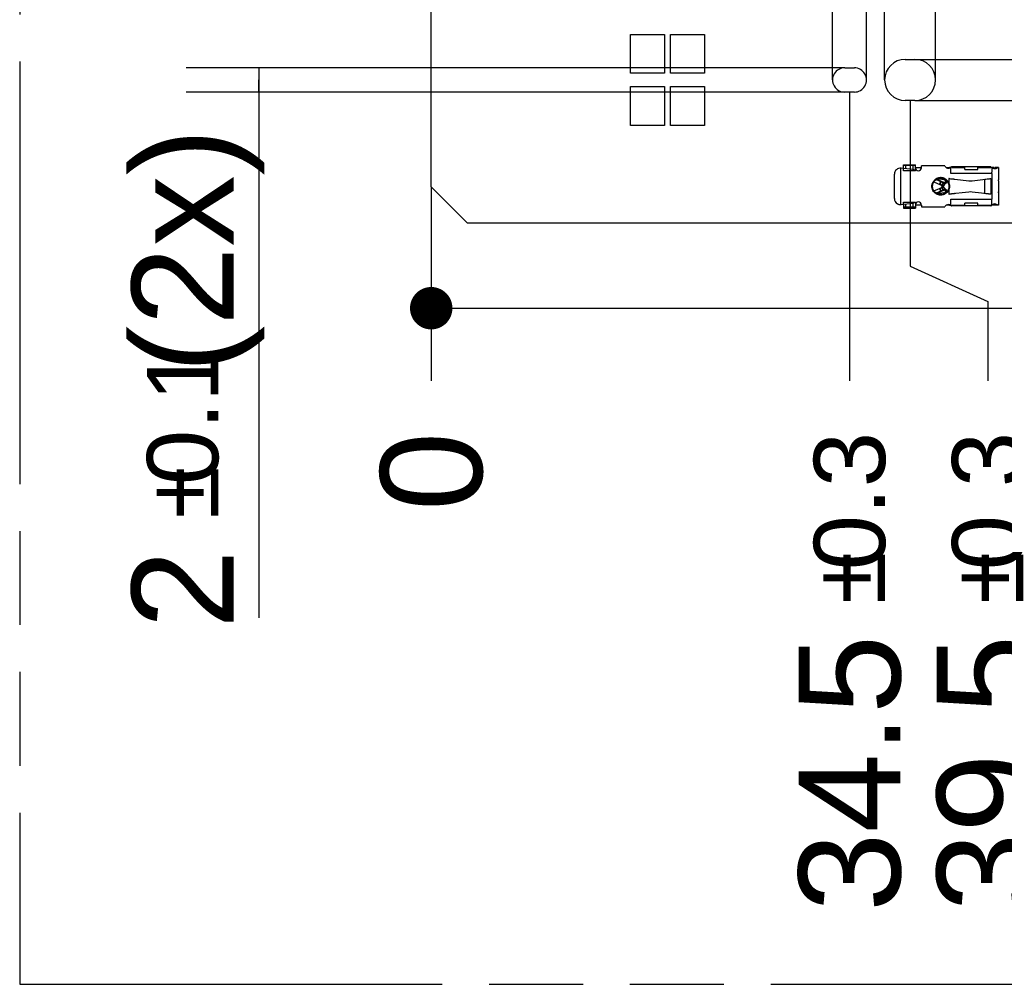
# Model space of a CAD drawing. Header units: millimetres. Extents: x 0 to 210, y 0 to 297.
# Tile 3 of 34: x 50 to 70, y 133 to 153. Entities that reach past the tile are written whole.
import ezdxf
from ezdxf.enums import TextEntityAlignment as Align

# ---------------------------------------------------------------- set-up
doc = ezdxf.new("R2010")
doc.units = ezdxf.units.MM
doc.header["$LTSCALE"] = 19.36
doc.linetypes.add('PHANTOM', pattern=[0.8, 0.45, -0.05, 0.1, -0.05, 0.1, -0.05])
doc.layers.get('0').update_dxf_attribs({"linetype": 'CONTINUOUS'})
doc.layers.add('DEFAULT_3', color=7, linetype='PHANTOM')
doc.layers.add('Z_DIM_2D', color=7, linetype='CONTINUOUS')
doc.styles.add('TEXTSTYLE_3', font='helveticaneueltw1g-ltcn.otf')
doc.styles.add('TEXTSTYLE_4', font='gdt', dxfattribs={"width": 0.7})
doc.dimstyles.new('DIMSTYLE_3', dxfattribs={"dimtxt": 2.1, "dimasz": 3.5, "dimexe": 1.5, "dimexo": 0, "dimgap": 0.525, "dimtad": 0, "dimtih": 1, "dimtoh": 1, "dimlfac": 4, "dimdsep": 46, "dimtxsty": 'TEXTSTYLE_3', "dimblk": '_FILLED', "dimblk1": '_FILLED', "dimblk2": '_FILLED', "dimcen": 0.09, "dimclrt": 5, "dimazin": 2, "dimtol": 1, "dimtp": 0.3, "dimtm": 0.3, "dimtfac": 1, "dimtofl": 0, "dimtmove": 0, "dimatfit": 3, "dimldrblk": '_FILLED', "dimfxl": 0, "dimtolj": 1, "dimarcsym": 0})
doc.dimstyles.new('DIMSTYLE_4', dxfattribs={"dimtxt": 2.1, "dimasz": 3.5, "dimexe": 1.5, "dimexo": 0, "dimgap": 0.525, "dimtad": 0, "dimtih": 1, "dimtoh": 1, "dimdec": 3, "dimlfac": 4, "dimdsep": 46, "dimtxsty": 'TEXTSTYLE_3', "dimblk": '_FILLED', "dimblk1": '_FILLED', "dimblk2": '_FILLED', "dimcen": 0.09, "dimclrt": 5, "dimazin": 2, "dimtp": 0.1, "dimtm": 0.1, "dimtfac": 1, "dimtdec": 3, "dimtofl": 0, "dimtmove": 0, "dimatfit": 3, "dimldrblk": '_FILLED', "dimfxl": 0, "dimtolj": 1, "dimarcsym": 0})
doc.dimstyles.new('DIMSTYLE_5', dxfattribs={"dimtxt": 2.1, "dimasz": 3.5, "dimexe": 1.5, "dimexo": 0, "dimgap": 0.525, "dimtad": 0, "dimtih": 1, "dimtoh": 1, "dimlfac": 4, "dimdsep": 46, "dimtxsty": 'TEXTSTYLE_3', "dimblk": '_FILLED', "dimblk1": '_FILLED', "dimblk2": '_FILLED', "dimcen": 0.09, "dimclrt": 5, "dimazin": 2, "dimtol": 1, "dimtp": 0.4, "dimtm": 0.4, "dimtfac": 1, "dimtofl": 0, "dimtmove": 0, "dimatfit": 3, "dimldrblk": '_FILLED', "dimfxl": 0, "dimtolj": 1, "dimarcsym": 0})
doc.dimstyles.new('DIMSTYLE_9', dxfattribs={"dimtxt": 2.1, "dimasz": 3.5, "dimexe": 1.5, "dimexo": 0, "dimgap": 0.525, "dimtad": 1, "dimlfac": 4, "dimdsep": 46, "dimtxsty": 'TEXTSTYLE_3', "dimblk": '_FILLED', "dimblk1": '_FILLED', "dimblk2": '_FILLED', "dimcen": 0.09, "dimclrt": 5, "dimazin": 2, "dimtol": 1, "dimtp": 0.1, "dimtm": 0.1, "dimtfac": 1, "dimtofl": 0, "dimtmove": 0, "dimatfit": 3, "dimldrblk": '_FILLED', "dimfxl": 0, "dimtolj": 1, "dimarcsym": 0})

# ---------------------------------------------------------------- blocks, each defined once
blk = doc.blocks.new('*D4')
at = {"layer": 'Z_DIM_2D', "color": 2, "linetype": 'Continuous', "transparency": 16777216}
blk.add_line((67.239, 151.073), (67.239, 145.118), dxfattribs=at)
at = {"layer": 'Z_DIM_2D', "color": 5, "linetype": 'Continuous', "transparency": 16777216}
for s, height, style, p in [('0.3', 1.47, 'TEXTSTYLE_3', (67.974, 144.068)), ('`', 1.47, 'TEXTSTYLE_4', (67.974, 141.599)), ('34.5', 2.1, 'TEXTSTYLE_3', (68.289, 139.884))]:
    blk.add_text(s, height=height, rotation=90, dxfattribs=dict(at, style=style)).set_placement(p, align=Align.RIGHT)
blk = doc.blocks.new('_FILLED')
at = {"color": 0, "linetype": 'ByBlock'}
blk.add_solid([(0, 0), (-1, 0.125), (-1, -0.125)], dxfattribs=at)
blk = doc.blocks.new('_NONE')
blk = doc.blocks.new('*D5')
at = {"layer": 'Z_DIM_2D', "color": 2, "linetype": 'Continuous', "transparency": 16777216}
blk.add_line((58.614, 149.123), (58.614, 145.118), dxfattribs=at)
at = {"layer": 'Z_DIM_2D', "color": 5, "linetype": 'Continuous', "transparency": 16777216, "style": 'TEXTSTYLE_3'}
blk.add_text('0', height=2.1, rotation=90, dxfattribs=at).set_placement((59.664, 144.068), align=Align.RIGHT)
blk = doc.blocks.new('*D6')
at = {"layer": 'Z_DIM_2D', "color": 2, "linetype": 'Continuous', "transparency": 16777216}
for p, q in [((68.489, 150.898), (68.489, 147.483)), ((68.489, 147.483), (70.089, 146.756)), ((70.089, 146.756), (70.089, 145.118))]:
    blk.add_line(p, q, dxfattribs=at)
at = {"layer": 'Z_DIM_2D', "color": 5, "linetype": 'Continuous', "transparency": 16777216}
for s, height, style, p in [('0.3', 1.47, 'TEXTSTYLE_3', (70.824, 144.068)), ('`', 1.47, 'TEXTSTYLE_4', (70.824, 141.599)), ('39.5', 2.1, 'TEXTSTYLE_3', (71.139, 139.884))]:
    blk.add_text(s, height=height, rotation=90, dxfattribs=dict(at, style=style)).set_placement(p, align=Align.RIGHT)
blk = doc.blocks.new('*D7')
at = {"layer": 'Z_DIM_2D', "color": 2, "linetype": 'Continuous', "transparency": 16777216}
blk.add_line((88.489, 150.898), (88.489, 145.118), dxfattribs=at)
at = {"layer": 'Z_DIM_2D', "color": 5, "linetype": 'Continuous', "transparency": 16777216}
for s, height, style, p in [('0.3', 1.47, 'TEXTSTYLE_3', (89.224, 144.068)), ('`', 1.47, 'TEXTSTYLE_4', (89.224, 141.599)), ('119.5', 2.1, 'TEXTSTYLE_3', (89.539, 139.884))]:
    blk.add_text(s, height=height, rotation=90, dxfattribs=dict(at, style=style)).set_placement(p, align=Align.RIGHT)
blk = doc.blocks.new('*D8')
at = {"layer": 'Z_DIM_2D', "color": 2, "linetype": 'Continuous', "transparency": 16777216}
for p, q in [((89.739, 151.073), (89.739, 147.642)), ((89.739, 147.642), (91.232, 146.917)), ((91.232, 146.917), (91.232, 145.118))]:
    blk.add_line(p, q, dxfattribs=at)
at = {"layer": 'Z_DIM_2D', "color": 5, "linetype": 'Continuous', "transparency": 16777216}
for s, height, style, p in [('0.3', 1.47, 'TEXTSTYLE_3', (91.967, 144.068)), ('`', 1.47, 'TEXTSTYLE_4', (91.967, 141.599)), ('124.5', 2.1, 'TEXTSTYLE_3', (92.282, 139.884))]:
    blk.add_text(s, height=height, rotation=90, dxfattribs=dict(at, style=style)).set_placement(p, align=Align.RIGHT)
blk = doc.blocks.new('*D9')
at = {"layer": 'Z_DIM_2D', "color": 2, "linetype": 'Continuous', "transparency": 16777216}
blk.add_line((97.239, 151.073), (97.239, 145.118), dxfattribs=at)
at = {"layer": 'Z_DIM_2D', "color": 5, "linetype": 'Continuous', "transparency": 16777216}
for s, height, style, p in [('0.3', 1.47, 'TEXTSTYLE_3', (97.974, 144.068)), ('`', 1.47, 'TEXTSTYLE_4', (97.974, 141.599)), ('154.5', 2.1, 'TEXTSTYLE_3', (98.289, 139.884))]:
    blk.add_text(s, height=height, rotation=90, dxfattribs=dict(at, style=style)).set_placement(p, align=Align.RIGHT)
blk = doc.blocks.new('*D10')
at = {"layer": 'Z_DIM_2D', "color": 2, "linetype": 'Continuous', "transparency": 16777216}
for p, q in [((98.489, 150.898), (98.489, 147.596)), ((98.489, 147.596), (100.031, 147.014)), ((100.031, 147.014), (100.031, 145.118))]:
    blk.add_line(p, q, dxfattribs=at)
at = {"layer": 'Z_DIM_2D', "color": 5, "linetype": 'Continuous', "transparency": 16777216}
for s, height, style, p in [('0.3', 1.47, 'TEXTSTYLE_3', (100.766, 144.068)), ('`', 1.47, 'TEXTSTYLE_4', (100.766, 141.599)), ('159.5', 2.1, 'TEXTSTYLE_3', (101.081, 139.884))]:
    blk.add_text(s, height=height, rotation=90, dxfattribs=dict(at, style=style)).set_placement(p, align=Align.RIGHT)
blk = doc.blocks.new('*D11')
at = {"layer": 'Z_DIM_2D', "color": 2, "linetype": 'Continuous', "transparency": 16777216}
blk.add_line((118.489, 150.898), (118.489, 145.118), dxfattribs=at)
at = {"layer": 'Z_DIM_2D', "color": 5, "linetype": 'Continuous', "transparency": 16777216}
for s, height, style, p in [('0.3', 1.47, 'TEXTSTYLE_3', (119.224, 144.068)), ('`', 1.47, 'TEXTSTYLE_4', (119.224, 141.599)), ('239.5', 2.1, 'TEXTSTYLE_3', (119.539, 139.884))]:
    blk.add_text(s, height=height, rotation=90, dxfattribs=dict(at, style=style)).set_placement(p, align=Align.RIGHT)
blk = doc.blocks.new('*D12')
at = {"layer": 'Z_DIM_2D', "color": 2, "linetype": 'Continuous', "transparency": 16777216}
for p, q in [((119.739, 151.073), (119.739, 147.38)), ((119.739, 147.38), (121.279, 146.828)), ((121.279, 146.828), (121.279, 145.118))]:
    blk.add_line(p, q, dxfattribs=at)
at = {"layer": 'Z_DIM_2D', "color": 5, "linetype": 'Continuous', "transparency": 16777216}
for s, height, style, p in [('0.3', 1.47, 'TEXTSTYLE_3', (122.014, 144.068)), ('`', 1.47, 'TEXTSTYLE_4', (122.014, 141.599)), ('244.5', 2.1, 'TEXTSTYLE_3', (122.329, 139.884))]:
    blk.add_text(s, height=height, rotation=90, dxfattribs=dict(at, style=style)).set_placement(p, align=Align.RIGHT)
blk = doc.blocks.new('*D13')
at = {"layer": 'Z_DIM_2D', "color": 2, "linetype": 'Continuous', "transparency": 16777216}
blk.add_line((128.364, 151.323), (128.364, 145.118), dxfattribs=at)
at = {"layer": 'Z_DIM_2D', "color": 5, "linetype": 'Continuous', "transparency": 16777216}
for s, height, style, p in [('0.4', 1.47, 'TEXTSTYLE_3', (129.099, 144.068)), ('`', 1.47, 'TEXTSTYLE_4', (129.099, 141.599)), ('279', 2.1, 'TEXTSTYLE_3', (129.414, 139.884))]:
    blk.add_text(s, height=height, rotation=90, dxfattribs=dict(at, style=style)).set_placement(p, align=Align.RIGHT)
blk = doc.blocks.new('*D18')
at = {"layer": 'Z_DIM_2D', "color": 2, "linetype": 'Continuous', "transparency": 16777216}
for p, q in [((72.831, 151.323), (72.831, 167.861)), ((68.589, 151.748), (74.331, 151.748)), ((72.831, 151.748), (72.831, 151.323)), ((72.831, 150.898), (72.831, 151.323)), ((68.589, 150.898), (74.331, 150.898))]:
    blk.add_line(p, q, dxfattribs=at)
at = {"layer": 'Z_DIM_2D', "color": 5, "linetype": 'Continuous', "transparency": 16777216}
for s, height, style, p in [(' (2x)', 2.1, 'TEXTSTYLE_3', (72.306, 163.356)), ('0.1', 1.47, 'TEXTSTYLE_3', (71.991, 160.887)), ('`', 1.47, 'TEXTSTYLE_4', (71.991, 159.172)), ('3.4', 2.1, 'TEXTSTYLE_3', (72.306, 155.646))]:
    blk.add_text(s, height=height, rotation=90, dxfattribs=dict(at, style=style)).set_placement(p)
blk = doc.blocks.new('*D19')
at = {"layer": 'Z_DIM_2D', "color": 2, "linetype": 'Continuous', "transparency": 16777216}
for p, q in [((67.964, 151.323), (67.964, 161.305)), ((69.014, 151.323), (69.014, 161.305)), ((68.489, 159.805), (52.509, 159.805)), ((67.964, 159.805), (68.489, 159.805)), ((69.014, 159.805), (68.489, 159.805))]:
    blk.add_line(p, q, dxfattribs=at)
at = {"layer": 'Z_DIM_2D', "color": 5, "linetype": 'Continuous', "transparency": 16777216}
for s, height, style, p in [(' (2x)', 2.1, 'TEXTSTYLE_3', (64.724, 160.33)), ('4.2', 2.1, 'TEXTSTYLE_3', (56.035, 160.33)), ('`', 1.47, 'TEXTSTYLE_4', (57.75, 160.645)), ('0.1', 1.47, 'TEXTSTYLE_3', (60.218, 160.645))]:
    blk.add_text(s, height=height, dxfattribs=dict(at, style=style)).set_placement(p, align=Align.RIGHT)
blk = doc.blocks.new('*D20')
at = {"layer": 'Z_DIM_2D', "color": 2, "linetype": 'Continuous', "transparency": 16777216}
for p, q in [((66.889, 151.324), (66.902, 157.854)), ((67.59, 151.323), (67.603, 157.853)), ((67.25, 156.353), (52.514, 156.383)), ((66.899, 156.354), (67.25, 156.353)), ((67.6, 156.353), (67.25, 156.353))]:
    blk.add_line(p, q, dxfattribs=at)
at = {"layer": 'Z_DIM_2D', "color": 5, "linetype": 'Continuous', "transparency": 16777216}
for s, height, style, p in [(' (2x)', 2.1, 'TEXTSTYLE_3', (64.73, 156.883)), ('2.8', 2.1, 'TEXTSTYLE_3', (56.042, 156.901)), ('`', 1.47, 'TEXTSTYLE_4', (57.757, 157.212)), ('0.1', 1.47, 'TEXTSTYLE_3', (60.225, 157.207))]:
    blk.add_text(s, height=height, rotation=-0.1136, dxfattribs=dict(at, style=style)).set_placement(p, align=Align.RIGHT)
blk = doc.blocks.new('*D21')
at = {"layer": 'Z_DIM_2D', "color": 2, "linetype": 'Continuous', "transparency": 16777216}
for p, q in [((67.142, 151.573), (53.563, 151.573)), ((55.063, 151.573), (55.063, 151.323)), ((55.063, 151.073), (55.063, 151.323)), ((55.063, 151.323), (55.063, 140.232)), ((67.139, 151.073), (53.563, 151.073))]:
    blk.add_line(p, q, dxfattribs=at)
at = {"layer": 'Z_DIM_2D', "color": 5, "linetype": 'Continuous', "transparency": 16777216}
for s, height, style, p in [(' (2x)', 2.1, 'TEXTSTYLE_3', (54.538, 150.331)), ('0.1', 1.47, 'TEXTSTYLE_3', (54.223, 145.825)), ('`', 1.47, 'TEXTSTYLE_4', (54.223, 143.357)), ('2', 2.1, 'TEXTSTYLE_3', (54.538, 141.642))]:
    blk.add_text(s, height=height, rotation=90, dxfattribs=dict(at, style=style)).set_placement(p, align=Align.RIGHT)

msp = doc.modelspace()

# ---------------------------------------------------------------- linework, layer by layer
at = {"color": 7, "linetype": 'Continuous'}
for p, q in [((58.61444, 149.12278), (58.61444, 153.52278)), ((62.72694, 151.46028), (62.72694, 152.26028)), ((62.72694, 152.26028), (63.42694, 152.26028)), ((63.42694, 152.26028), (63.42694, 151.46028)), ((63.55194, 151.46028), (63.55194, 152.26028)), ((63.55194, 152.26028), (64.25194, 152.26028)), ((64.25194, 152.26028), (64.25194, 151.46028)), ((68.38944, 151.74778), (68.58944, 151.74778)), ((67.14209, 151.57277), (67.3397, 151.57277)), ((63.42694, 151.46028), (62.72694, 151.46028)), ((64.25194, 151.46028), (63.55194, 151.46028)), ((62.72694, 150.38528), (62.72694, 151.18528)), ((62.72694, 151.18528), (63.42694, 151.18528)), ((63.42694, 151.18528), (63.42694, 150.38528)), ((63.55194, 150.38528), (63.55194, 151.18528)), ((63.55194, 151.18528), (64.25194, 151.18528)), ((64.25194, 151.18528), (64.25194, 150.38528)), ((67.33935, 151.07279), (67.13934, 151.07279)), ((68.58944, 150.89778), (68.38944, 150.89778)), ((63.42694, 150.38528), (62.72694, 150.38528)), ((64.25194, 150.38528), (63.55194, 150.38528)), ((68.35194, 149.4973), (68.35194, 149.57593)), ((68.35194, 149.57593), (68.59726, 149.57593)), ((68.35493, 149.45124), (68.35442, 149.49699)), ((68.59726, 149.45124), (68.35468, 149.45124)), ((68.59726, 149.45124), (68.59726, 149.57593)), ((69.32694, 149.39153), (69.32694, 149.52313)), ((69.62069, 149.47383), (69.62069, 149.52903)), ((70.17694, 149.51063), (70.17694, 149.51723)), ((69.1856, 149.26301), (69.05665, 149.2849)), ((69.28881, 149.2839), (69.29444, 149.28344)), ((69.29444, 149.29099), (69.28944, 149.29153)), ((69.29444, 149.18065), (69.29444, 149.29099)), ((70.15194, 149.28398), (70.15194, 149.29153)), ((70.17694, 149.39153), (70.17694, 149.42297)), ((58.61444, 149.12278), (59.36444, 148.37278)), ((68.97924, 149.22339), (69.17619, 149.13653)), ((68.98074, 149.03533), (69.17619, 149.12153)), ((69.18473, 149.11199), (69.18791, 149.10631)), ((69.29446, 148.96708), (69.29446, 149.07745)), ((69.1856, 148.99506), (69.05666, 148.97317)), ((69.29444, 148.97463), (69.28881, 148.97416)), ((69.28944, 148.96653), (69.29446, 148.96708)), ((69.32694, 148.73493), (69.32694, 148.86653)), ((70.15194, 148.96653), (70.15194, 148.97409)), ((70.15269, 148.97401), (70.15264, 148.97402)), ((68.35194, 148.76077), (68.35194, 148.68212)), ((68.35194, 148.68212), (68.59726, 148.68212)), ((68.35442, 148.76107), (68.35493, 148.80683)), ((68.35468, 148.80683), (68.59726, 148.80683)), ((68.59726, 148.80683), (68.59726, 148.68213)), ((127.61444, 148.37278), (59.36444, 148.37278))]:
    msp.add_line(p, q, dxfattribs=at)
at = {"color": 6, "linetype": 'Continuous'}
for p, q in [((68.53679, 149.4746), (68.30467, 149.5031)), ((68.54726, 149.55912), (68.40194, 149.55912)), ((68.59726, 149.51653), (68.72226, 149.51653)), ((68.72226, 149.51341), (68.72226, 149.55403)), ((69.20623, 149.55403), (68.72226, 149.55403)), ((69.23581, 149.51653), (69.30194, 149.51653)), ((69.33126, 149.52482), (69.32694, 149.52304)), ((70.15305, 149.52903), (69.34754, 149.52903)), ((69.35255, 149.52242), (69.3518, 149.52629)), ((69.35265, 149.52145), (69.35255, 149.52242)), ((69.62069, 149.47383), (69.88319, 149.47383)), ((69.88319, 149.47383), (69.88319, 149.52897)), ((70.22262, 149.51653), (70.17694, 149.51653)), ((70.17694, 149.51063), (70.17694, 149.42297)), ((70.31444, 149.51653), (70.24107, 149.51653)), ((70.31444, 149.51653), (70.31444, 149.26433)), ((68.16444, 148.87903), (68.16444, 149.37903)), ((69.02821, 149.27011), (69.19752, 149.19543)), ((69.199, 149.20329), (69.03637, 149.27488)), ((69.1203, 149.22949), (69.09517, 149.17226)), ((69.09597, 149.17191), (69.12127, 149.22906)), ((69.23471, 149.23401), (69.22971, 149.23066)), ((69.24581, 149.24184), (69.24024, 149.20997)), ((69.29444, 149.29099), (69.70355, 149.24618)), ((69.77149, 149.24648), (70.15194, 149.29153)), ((70.13427, 149.28232), (70.11679, 149.28067)), ((70.15194, 149.28398), (70.13427, 149.28232)), ((70.31439, 149.26188), (70.31444, 149.26433)), ((70.31444, 149.24564), (70.31444, 148.74153)), ((69.19589, 149.06192), (69.02841, 148.98805)), ((69.03626, 148.98313), (69.19899, 149.0549)), ((69.09597, 149.08616), (69.095, 149.08573)), ((69.095, 149.08573), (69.12022, 149.02854)), ((69.09517, 149.17226), (69.09597, 149.17191)), ((69.12127, 149.029), (69.09597, 149.08616)), ((69.10756, 149.1668), (69.13279, 149.22398)), ((69.13279, 149.03408), (69.10756, 149.09127)), ((69.1343, 149.1521), (69.16714, 149.13011)), ((69.16714, 149.12795), (69.1343, 149.10596)), ((69.16906, 149.20404), (69.1358, 149.15434)), ((69.1358, 149.10372), (69.16906, 149.05403)), ((69.16714, 149.13011), (69.18772, 149.16085)), ((69.18775, 149.09717), (69.16714, 149.12795)), ((69.19574, 149.18618), (69.16906, 149.20404)), ((69.16906, 149.05403), (69.19617, 149.07217)), ((69.19718, 149.18413), (69.17619, 149.13653)), ((69.17619, 149.12153), (69.19718, 149.07393)), ((69.19016, 149.16823), (69.19001, 149.16786)), ((69.19069, 149.16955), (69.19016, 149.16823)), ((69.19273, 149.16675), (69.19123, 149.15847)), ((69.19125, 149.09951), (69.19309, 149.08919)), ((69.19312, 149.16892), (69.19273, 149.16675)), ((69.19309, 149.08919), (69.19486, 149.0792)), ((69.19419, 149.1749), (69.19312, 149.16892)), ((69.19492, 149.179), (69.19419, 149.1749)), ((69.19426, 149.07766), (69.19555, 149.07274)), ((69.19591, 149.18686), (69.19449, 149.18124)), ((69.19486, 149.0792), (69.19565, 149.07467)), ((69.19564, 149.18311), (69.19492, 149.179)), ((69.19614, 149.18595), (69.19564, 149.18311)), ((69.19565, 149.07467), (69.1961, 149.07212)), ((69.1981, 149.19746), (69.19782, 149.19575)), ((69.19793, 149.06151), (69.19835, 149.05901)), ((69.19835, 149.05901), (69.19909, 149.05471)), ((69.19903, 149.20071), (69.19889, 149.20316)), ((69.22324, 149.22744), (69.21716, 149.22451)), ((69.24024, 149.04809), (69.24583, 149.01613)), ((69.70355, 149.01188), (69.29446, 148.96708)), ((69.29446, 148.97463), (69.31044, 148.97595)), ((69.31044, 148.97595), (69.3262, 148.97726)), ((70.15194, 148.96653), (69.77149, 149.01159)), ((70.00911, 148.99072), (70.02746, 148.98734)), ((70.02746, 148.98734), (70.053, 148.98403)), ((70.17694, 148.74083), (70.17694, 148.86653)), ((70.31444, 148.99531), (70.31374, 149.01367)), ((68.30467, 148.75496), (68.53679, 148.78347)), ((68.54726, 148.69894), (68.40194, 148.69894)), ((68.72226, 148.74153), (68.59726, 148.74153)), ((68.72226, 148.74466), (68.72226, 148.70403)), ((68.72226, 148.70403), (69.20623, 148.70403)), ((69.30194, 148.74153), (69.23581, 148.74153)), ((70.15305, 148.72903), (69.34754, 148.72903)), ((69.35194, 148.73242), (69.35251, 148.73565)), ((69.62069, 148.72904), (69.62069, 148.78424)), ((69.88319, 148.78424), (69.62069, 148.78424)), ((69.88319, 148.72904), (69.88319, 148.78424)), ((70.31444, 148.74153), (70.17694, 148.74153))]:
    msp.add_line(p, q, dxfattribs=at)
at = {"color": 9, "linetype": 'Continuous'}
for p, q in [((68.40194, 149.49116), (68.40194, 149.55912)), ((68.54726, 149.55912), (68.54726, 149.4731)), ((69.35265, 149.52145), (69.62069, 149.52145)), ((69.88319, 149.52145), (70.1505, 149.52145)), ((69.1891, 149.283), (69.1856, 149.26301)), ((70.17694, 149.39153), (69.32694, 149.39153)), ((70.02746, 148.98734), (70.02746, 149.27073)), ((70.15194, 149.28398), (70.15194, 148.97409)), ((70.17694, 149.39153), (70.17694, 148.86653)), ((69.21535, 149.07548), (69.2232, 149.03064)), ((69.22322, 149.22743), (69.21537, 149.18259)), ((69.28246, 149.17707), (69.29444, 149.18063)), ((69.18911, 148.97502), (69.1856, 148.99506)), ((69.32694, 148.86653), (70.17694, 148.86653)), ((68.40194, 148.69894), (68.40194, 148.76691)), ((68.54726, 148.78496), (68.54726, 148.69894)), ((69.62069, 148.73662), (69.35265, 148.73662)), ((70.1505, 148.73662), (69.88319, 148.73662))]:
    msp.add_line(p, q, dxfattribs=at)
at = {"color": 6, "linetype": 'Continuous'}
for points in [[(69.19001, 149.0902), (69.19025, 149.08963), (69.19087, 149.08805), (69.19181, 149.08545), (69.19298, 149.08193), (69.19426, 149.07766)], [(69.19449, 149.18124), (69.19306, 149.17639), (69.19177, 149.17251), (69.19077, 149.16978), (69.19069, 149.16955)], [(69.19765, 149.19573), (69.19716, 149.19286), (69.19591, 149.18686)]]:
    msp.add_lwpolyline(points, dxfattribs=at)
msp.add_circle((69.12069, 149.12903), 0.16875, dxfattribs=at)
at = {"color": 7, "linetype": 'Continuous'}
for centre, radius, start, end in [((68.38944, 151.32278), 0.425, 90, 270), ((68.58944, 151.32278), 0.425, 270, 90), ((67.13944, 151.32278), 0.25, 89.391767, 269.976908), ((67.33971, 151.32279), 0.24998, 269.919271, 90.001103), ((69.17068, 149.1747), 0.08955, 68.517614, 80.410111), ((69.02333, 149.01923), 0.1862, 25.546939, 27.883896), ((69.22041, 149.10827), 0.03045, 196.714048, 206.749058), ((69.23682, 149.13121), 0.05568, 112.654366, 119.397645), ((69.23681, 149.12685), 0.05567, 240.611049, 247.321564), ((69.21116, 149.04299), 0.02952, 9.952986, 15.741019), ((69.21132, 149.21504), 0.02936, 344.259002, 356.763872), ((69.17068, 149.08336), 0.08955, 279.589889, 291.482386), ((68.28944, 148.87903), 0.125, 209.127371, 274.706111), ((68.29032, 148.8856), 0.13157, 248.294408, 254.921816), ((68.28992, 148.88365), 0.12958, 254.871424, 257.723704)]:
    msp.add_arc(centre, radius, start, end, dxfattribs=at)
at = {"color": 6, "linetype": 'Continuous'}
for centre, radius, start, end in [((68.28944, 149.37903), 0.125, 83, 180), ((68.5048, 149.21406), 0.2625, 69.926251, 83), ((68.65976, 149.51341), 0.0625, 180, 360), ((69.27694, 149.57903), 0.075, 199.471221, 311.810315), ((69.30194, 149.45403), 0.0625, 77.479878, 90), ((70.25642, 149.68168), 0.18265, 242.754753, 244.205738), ((70.18558, 149.53515), 0.05853, 336.864831, 341.45488), ((68.15588, 135.38376), 13.94624, 85.186388, 85.317207), ((68.88375, 144.04289), 5.25656, 85.004198, 85.17193), ((69.051, 145.95478), 3.33737, 84.752838, 85.00637), ((69.73621, 149.5444), 0.3, 263.75, 276.753574), ((70.13971, 148.49558), 0.78323, 97.34638, 98.239796), ((70.19076, 148.10161), 1.18049, 96.701525, 97.358776), ((69.03677, 149.00638), 0.17534, 57.87706, 66.188393), ((69.03694, 149.25139), 0.175, 293.8, 303.8), ((69.03694, 149.25139), 0.2375, 293.799954, 303.8), ((69.03685, 149.00645), 0.23774, 56.210844, 66.188324), ((65.26285, 148.38752), 3.99238, 9.719057, 9.873576), ((67.45113, 149.48999), 1.77129, 350.116119, 350.437875), ((67.81017, 149.42956), 1.4072, 350.506672, 350.745777), ((69.22865, 149.06376), 0.03095, 196.631338, 206.85532), ((69.22975, 149.19425), 0.03205, 153.780478, 163.620253), ((69.24466, 149.08201), 0.05567, 240.561281, 247.323945), ((69.2058, 148.98629), 0.04756, 52.565419, 58.827106), ((69.12087, 149.12848), 0.18081, 316.463171, 329.216375), ((68.28944, 148.87903), 0.125, 180, 209.127371), ((68.88422, 154.2097), 5.25107, 274.828296, 274.99629), ((69.28434, 149.90296), 0.92569, 276.118571, 276.842685), ((69.73621, 148.71367), 0.3, 83.246426, 96.25), ((70.69418, 155.01441), 6.06456, 264.37477, 264.536812), ((71.57052, 164.21042), 15.30223, 264.548636, 264.680825), ((70.52439, 149.01855), 0.2107, 180.036479, 181.326617), ((68.28944, 148.87903), 0.125, 274.706111, 277.000005), ((68.5048, 149.04401), 0.2625, 277, 290.039719), ((68.65976, 148.74466), 0.0625, 0, 180), ((69.27694, 148.67903), 0.075, 48.189685, 160.528779), ((69.30194, 148.80403), 0.0625, 270, 279.245252), ((69.2538, 148.75063), 0.09984, 351.370053, 351.932705), ((70.27609, 148.53577), 0.22777, 115.803949, 117.564421), ((70.24371, 148.63858), 0.12805, 99.899396, 110.823653), ((70.24252, 148.64657), 0.11997, 94.03115, 99.995956), ((70.24135, 148.66198), 0.10452, 90.20057, 93.986901), ((70.18566, 148.72295), 0.05844, 18.542928, 23.20902)]:
    msp.add_arc(centre, radius, start, end, dxfattribs=at)
at = {"color": 9, "linetype": 'Continuous'}
for centre, radius, start, end in [((69.12256, 149.12798), 0.18339, 136.176572, 149.231425), ((69.12256, 149.13067), 0.17891, 29.449448, 36.041338), ((69.12069, 149.12903), 0.18125, 329.216375, 343.478888), ((69.11992, 149.12924), 0.18191, 22.967328, 29.430203), ((69.11673, 149.12787), 0.18538, 16.538461, 22.973583)]:
    msp.add_arc(centre, radius, start, end, dxfattribs=at)
at = {"color": 6, "linetype": 'Continuous'}
for points, knots in [([(68.2997, 148.75445), (68.29876, 148.81689), (68.29638, 148.97298), (68.29773, 149.22275), (68.29804, 149.41007), (68.29839, 149.50373)], [0, 0, 0, 0, 0.25000152, 0.62500025, 1, 1, 1, 1]), ([(68.40194, 149.55912), (68.39556, 149.55912), (68.38368, 149.55927), (68.36858, 149.55994), (68.35799, 149.56078), (68.3537, 149.56168), (68.35194, 149.56222), (68.35194, 149.56261)], [0, 0, 0, 0, 0.37998333, 0.70227003, 0.91864316, 0.97660601, 1, 1, 1, 1]), ([(68.57671, 149.55979), (68.57448, 149.55968), (68.56467, 149.55927), (68.55484, 149.55912), (68.54726, 149.55912)], [0, 0, 0, 0, 0.22753479, 1, 1, 1, 1]), ([(68.59726, 149.56261), (68.59726, 149.56208), (68.59464, 149.56155), (68.59129, 149.56085), (68.58451, 149.56026), (68.57958, 149.55994), (68.57671, 149.55979)], [0, 0, 0, 0, 0.07657503, 0.27412519, 0.58735593, 1, 1, 1, 1]), ([(69.34753, 149.52903), (69.34635, 149.52903), (69.34073, 149.52851), (69.33529, 149.5267), (69.33126, 149.52482)], [0, 0, 0, 0, 0.21000543, 1, 1, 1, 1]), ([(69.3518, 149.52629), (69.35168, 149.52679), (69.35026, 149.52798), (69.34875, 149.52903), (69.34753, 149.52903)], [0, 0, 0, 0, 0.29838111, 1, 1, 1, 1]), ([(70.15181, 149.528), (70.15168, 149.52764), (70.15107, 149.5255), (70.15076, 149.52328), (70.1505, 149.52145)], [0, 0, 0, 0, 0.16888522, 1, 1, 1, 1]), ([(70.15208, 149.52859), (70.15216, 149.52873), (70.15246, 149.52899), (70.15284, 149.52903), (70.15305, 149.52903)], [0, 0, 0, 0, 0.44790231, 1, 1, 1, 1]), ([(70.15305, 149.52903), (70.15545, 149.52903), (70.16204, 149.52473), (70.1684, 149.52156), (70.1728, 149.5193)], [0, 0, 0, 0, 0.3265544, 1, 1, 1, 1]), ([(70.29451, 149.51653), (70.28948, 149.50838), (70.2726, 149.49461), (70.25176, 149.49154), (70.24098, 149.49156)], [0, 0, 0, 0, 0.47052575, 1, 1, 1, 1]), ([(69.39459, 149.27421), (69.39173, 149.27455), (69.37895, 149.27602), (69.36615, 149.27726), (69.35621, 149.27817)], [0, 0, 0, 0, 0.22430393, 1, 1, 1, 1]), ([(69.41364, 149.27157), (69.41224, 149.2718), (69.4059, 149.27279), (69.39955, 149.27361), (69.39459, 149.27421)], [0, 0, 0, 0, 0.22132459, 1, 1, 1, 1]), ([(70.11679, 149.28067), (70.1111, 149.28012), (70.08982, 149.27806), (70.06855, 149.27587), (70.053, 149.27404)], [0, 0, 0, 0, 0.26751203, 1, 1, 1, 1]), ([(70.31368, 149.24123), (70.31368, 149.24321), (70.31378, 149.2501), (70.31421, 149.25697), (70.31439, 149.26188)], [0, 0, 0, 0, 0.28722254, 1, 1, 1, 1]), ([(69.25194, 149.00393), (69.22975, 148.98059), (69.17115, 148.9457), (69.06994, 148.94581), (68.98272, 148.99756), (68.9509, 149.05789), (68.94385, 149.08932)], [0, 0, 0, 0, 0.24995859, 0.49996607, 0.75003448, 1, 1, 1, 1]), ([(69.21716, 149.22451), (69.21536, 149.22351), (69.20887, 149.21943), (69.20347, 149.21344), (69.201, 149.20841)], [0, 0, 0, 0, 0.26946222, 1, 1, 1, 1]), ([(69.34154, 148.97858), (69.34525, 148.97891), (69.35908, 148.98014), (69.3729, 148.98145), (69.383, 148.98254)], [0, 0, 0, 0, 0.26788442, 1, 1, 1, 1]), ([(69.39463, 148.98386), (69.39723, 148.98418), (69.40601, 148.98529), (69.41477, 148.98656), (69.42086, 148.98782)], [0, 0, 0, 0, 0.29702157, 1, 1, 1, 1]), ([(70.053, 148.98403), (70.05662, 148.9836), (70.07218, 148.98182), (70.08777, 148.98023), (70.09972, 148.97906)], [0, 0, 0, 0, 0.23299977, 1, 1, 1, 1]), ([(68.40194, 148.69894), (68.39556, 148.69894), (68.38368, 148.69879), (68.36858, 148.69813), (68.35799, 148.69729), (68.3537, 148.69639), (68.35194, 148.69585), (68.35194, 148.69545)], [0, 0, 0, 0, 0.37998334, 0.70227003, 0.91864316, 0.97660601, 1, 1, 1, 1]), ([(68.57671, 148.69827), (68.57448, 148.69839), (68.56467, 148.6988), (68.55484, 148.69894), (68.54726, 148.69894)], [0, 0, 0, 0, 0.22753479, 1, 1, 1, 1]), ([(68.59726, 148.69545), (68.59726, 148.69599), (68.59464, 148.69651), (68.59129, 148.69721), (68.58451, 148.69781), (68.57958, 148.69813), (68.57671, 148.69827)], [0, 0, 0, 0, 0.07657503, 0.27412519, 0.58735593, 1, 1, 1, 1]), ([(69.32694, 148.73502), (69.32922, 148.73423), (69.33594, 148.73194), (69.34279, 148.72903), (69.34754, 148.72903)], [0, 0, 0, 0, 0.3365507, 1, 1, 1, 1]), ([(70.1505, 148.73662), (70.1506, 148.73589), (70.15094, 148.73369), (70.1513, 148.73147), (70.15181, 148.73007)], [0, 0, 0, 0, 0.33123468, 1, 1, 1, 1]), ([(70.15208, 148.72948), (70.15217, 148.7293), (70.15254, 148.72915), (70.15289, 148.72903), (70.15305, 148.72903)], [0, 0, 0, 0, 0.55278825, 1, 1, 1, 1]), ([(70.15305, 148.72903), (70.15519, 148.72903), (70.16109, 148.73282), (70.16677, 148.73565), (70.17069, 148.73769)], [0, 0, 0, 0, 0.326267, 1, 1, 1, 1])]:
    msp.add_open_spline(points, degree=3, knots=knots, dxfattribs=at)
for points in [[(70.18746, 149.5045), (70.18384, 149.50633), (70.18031, 149.50837), (70.17694, 149.51063)], [(70.22173, 149.49331), (70.20989, 149.49537), (70.19819, 149.4991), (70.18746, 149.5045)], [(70.22173, 149.49334), (70.22974, 149.49648), (70.23601, 149.50425), (70.2394, 149.51215)], [(70.24098, 149.49156), (70.23454, 149.49157), (70.22808, 149.4922), (70.22173, 149.49331)], [(69.22971, 149.23066), (69.22763, 149.22945), (69.22546, 149.22837), (69.22324, 149.22744)], [(69.24397, 149.24409), (69.24158, 149.24021), (69.23833, 149.23679), (69.23471, 149.23401)], [(68.94385, 149.08932), (68.93823, 149.11436), (68.93803, 149.14119), (68.94329, 149.16631)], [(68.94329, 149.16631), (68.94736, 149.18574), (68.95504, 149.2046), (68.96498, 149.2218)], [(69.20103, 149.04978), (69.20271, 149.04645), (69.205, 149.04339), (69.20764, 149.04076)], [(69.20764, 149.04076), (69.21049, 149.03792), (69.2138, 149.03551), (69.2173, 149.03353)], [(69.2232, 149.03064), (69.22568, 149.0296), (69.22811, 149.02838), (69.23042, 149.02698)], [(69.23471, 149.02405), (69.23692, 149.02236), (69.23898, 149.02044), (69.2408, 149.01832)], [(69.2408, 149.01832), (69.24198, 149.01693), (69.24307, 149.01545), (69.24402, 149.01389)], [(69.34754, 148.72903), (69.34923, 148.72903), (69.35166, 148.7301), (69.3518, 148.73178)], [(70.17694, 148.74743), (70.18354, 148.75187), (70.19076, 148.75543), (70.19818, 148.75826)], [(70.22171, 148.76473), (70.22971, 148.76161), (70.23598, 148.75387), (70.23938, 148.74598)], [(70.24098, 148.7665), (70.24937, 148.76652), (70.2579, 148.76545), (70.26589, 148.76291)], [(70.26589, 148.76291), (70.27724, 148.7593), (70.28826, 148.75166), (70.29451, 148.74153)]]:
    msp.add_open_spline(points, degree=3, dxfattribs=at)
at = {"color": 9, "linetype": 'Continuous'}
for points, knots in [([(69.26722, 149.23593), (69.25185, 149.25705), (69.21103, 149.29271), (69.13356, 149.31568), (69.05367, 149.30356), (69.00835, 149.27379), (68.99024, 149.25497)], [0, 0, 0, 0, 0.24995182, 0.49996431, 0.7500531, 1, 1, 1, 1]), ([(69.29448, 149.07755), (69.29295, 149.07801), (69.29018, 149.0787), (69.28625, 149.08017), (69.28424, 149.08008), (69.28255, 149.0813), (69.28246, 149.08099)], [0, 0, 0, 0, 0.38266523, 0.70704586, 0.92382024, 1, 1, 1, 1])]:
    msp.add_open_spline(points, degree=3, knots=knots, dxfattribs=at)
at = {"color": 7, "linetype": 'Continuous'}
for points in [[(69.20348, 149.25804), (69.20897, 149.25587), (69.21428, 149.25311), (69.21914, 149.24974)], [(69.19123, 149.15847), (69.19277, 149.1637), (69.1959, 149.16857), (69.19975, 149.17242)], [(69.19979, 149.08561), (69.19716, 149.08822), (69.19489, 149.09126), (69.19322, 149.09457)], [(69.19975, 149.17242), (69.20262, 149.17529), (69.20596, 149.17772), (69.20949, 149.17972)], [(69.20949, 149.07834), (69.20597, 149.08033), (69.20265, 149.08276), (69.19979, 149.08561)], [(69.21535, 149.07548), (69.21778, 149.07447), (69.22014, 149.07328), (69.2224, 149.07193)], [(69.2224, 149.18614), (69.22015, 149.18479), (69.21779, 149.18361), (69.21537, 149.18259)], [(69.21914, 149.00832), (69.21428, 149.00496), (69.20897, 149.0022), (69.20348, 149.00003)], [(68.267, 148.75612), (68.27774, 148.7542), (68.2888, 148.75387), (68.2997, 148.75445)]]:
    msp.add_open_spline(points, degree=3, dxfattribs=at)
for points, knots in [([(69.21914, 149.24974), (69.22253, 149.2474), (69.23363, 149.2384), (69.24121, 149.22365), (69.24063, 149.21339)], [0, 0, 0, 0, 0.28606843, 1, 1, 1, 1]), ([(69.1775, 149.13679), (69.17727, 149.13666), (69.17686, 149.13644), (69.17636, 149.13645), (69.17619, 149.13653)], [0, 0, 0, 0, 0.57556607, 1, 1, 1, 1]), ([(69.17619, 149.12154), (69.17735, 149.12205), (69.1812, 149.11753), (69.18315, 149.11462), (69.18473, 149.11199)], [0, 0, 0, 0, 0.29384979, 1, 1, 1, 1]), ([(69.18471, 149.14604), (69.18401, 149.14487), (69.18189, 149.14163), (69.17969, 149.13811), (69.1775, 149.13679)], [0, 0, 0, 0, 0.34790744, 1, 1, 1, 1]), ([(69.19129, 149.15845), (69.19072, 149.15727), (69.18865, 149.15306), (69.18644, 149.14893), (69.18471, 149.14604)], [0, 0, 0, 0, 0.28125164, 1, 1, 1, 1]), ([(69.24024, 149.04809), (69.24147, 149.04106), (69.23786, 149.02446), (69.22613, 149.01315), (69.21914, 149.00832)], [0, 0, 0, 0, 0.45684821, 1, 1, 1, 1]), ([(69.23957, 149.20707), (69.23777, 149.20066), (69.23202, 149.19265), (69.22454, 149.18742), (69.2224, 149.18614)], [0, 0, 0, 0, 0.72786601, 1, 1, 1, 1]), ([(69.2224, 149.07193), (69.22453, 149.07065), (69.23201, 149.06542), (69.23777, 149.05741), (69.23957, 149.051)], [0, 0, 0, 0, 0.27214537, 1, 1, 1, 1]), ([(68.17985, 148.81819), (68.18302, 148.81256), (68.19825, 148.78925), (68.22182, 148.77128), (68.24167, 148.76336)], [0, 0, 0, 0, 0.2320373, 1, 1, 1, 1])]:
    msp.add_open_spline(points, degree=3, knots=knots, dxfattribs=at)
at = {"color": 9, "linetype": 'Continuous'}
for points in [[(69.29444, 149.18065), (69.29616, 149.17421), (69.29776, 149.16772), (69.29906, 149.16119)], [(69.29906, 149.09688), (69.29776, 149.09035), (69.29617, 149.08388), (69.29446, 149.07745)], [(69.29906, 149.16119), (69.30117, 149.15061), (69.30243, 149.1398), (69.30243, 149.12902)], [(69.30243, 149.12902), (69.30243, 149.11825), (69.30117, 149.10745), (69.29906, 149.09688)]]:
    msp.add_open_spline(points, degree=3, dxfattribs=at)
at = {"layer": 'DEFAULT_3', "color": 91, "linetype": 'PHANTOM', "true_color": 0x80ff80}
for p, q in [((50.12864, 182.68), (50.12864, 132.68)), ((50.12864, 132.68), (150.12864, 132.68))]:
    msp.add_line(p, q, dxfattribs=at)
at = {"layer": 'Z_DIM_2D', "color": 2, "linetype": 'Continuous'}
msp.add_line((58.61444, 146.61765), (128.36444, 146.61765), dxfattribs=at)
at = {"layer": 'Z_DIM_2D', "color": 2, "linetype": 'Continuous', "const_width": 0.4375}
msp.add_lwpolyline([(58.39569, 146.61765, 1), (58.83319, 146.61765, 1)], format="xyb", close=True, dxfattribs=at)
msp.add_lwpolyline([(58.39569, 146.61765, 1), (58.83319, 146.61765, 1)], format="xyb", close=True, dxfattribs=at)
msp.add_lwpolyline([(58.39569, 146.61765, 1), (58.83319, 146.61765, 1)], format="xyb", close=True, dxfattribs=at)
msp.add_lwpolyline([(58.39569, 146.61765, 1), (58.83319, 146.61765, 1)], format="xyb", close=True, dxfattribs=at)
msp.add_lwpolyline([(58.39569, 146.61765, 1), (58.83319, 146.61765, 1)], format="xyb", close=True, dxfattribs=at)
msp.add_lwpolyline([(58.39569, 146.61765, 1), (58.83319, 146.61765, 1)], format="xyb", close=True, dxfattribs=at)
msp.add_lwpolyline([(58.39569, 146.61765, 1), (58.83319, 146.61765, 1)], format="xyb", close=True, dxfattribs=at)
msp.add_lwpolyline([(58.39569, 146.61765, 1), (58.83319, 146.61765, 1)], format="xyb", close=True, dxfattribs=at)
msp.add_lwpolyline([(58.39569, 146.61765, 1), (58.83319, 146.61765, 1)], format="xyb", close=True, dxfattribs=at)

# ---------------------------------------------------------------- dimensions: what is measured, and where the dimension line sits
at = {"layer": 'Z_DIM_2D', "color": 2, "linetype": 'Continuous'}
for base, p1, p2, angle, picture, middle in [((72.83112, 151.74778), (68.58944, 150.89778), (68.58944, 151.74778), 90, '*D18', (72.83112, 161.75386)), ((67.59966, 156.35262), (66.88944, 151.32411), (67.58969, 151.32272), 359.88636, '*D20', (58.62189, 156.37042)), ((55.06304, 151.07279), (67.14209, 151.57277), (67.13934, 151.07279), 270, '*D21', (55.06304, 145.28121))]:
    dim = msp.add_linear_dim(base=base, p1=p1, p2=p2, angle=angle, text='<> (2x)', dimstyle='DIMSTYLE_9', override={"dimblk1": 'NONE', "dimblk2": 'NONE', "dimsah": 1}, dxfattribs=at)
    dim.commit()
    dim.dimension.update_dxf_attribs({"geometry": picture, "text_midpoint": middle, "dimtype": 160})
dim = msp.add_linear_dim(base=(69.01444, 159.80535), p1=(67.96444, 151.32278), p2=(69.01444, 151.32278), text='<> (2x)', dimstyle='DIMSTYLE_9', override={"dimblk1": 'NONE', "dimblk2": 'NONE', "dimsah": 1}, dxfattribs=at)
dim.commit()
dim.dimension.update_dxf_attribs({"geometry": '*D19', "text_midpoint": (58.61632, 159.80535), "dimtype": 160})
for feature_location, offset, origin, dimstyle, picture, middle in [((128.36444, 151.32278), (0, -6.20514), (58.61444, 151.32278), 'DIMSTYLE_5', '*D13', (128.36444, 139.86033)), ((67.23935, 151.07279), (0, -5.95514), (58.61444, 149.12278), 'DIMSTYLE_3', '*D4', (67.23935, 139.50772)), ((89.73944, 151.07278), (1.49269, -5.95514), (58.61444, 151.07278), 'DIMSTYLE_3', '*D8', (91.23213, 138.8025)), ((97.23944, 151.07278), (0, -5.95514), (58.61444, 151.07278), 'DIMSTYLE_3', '*D9', (97.23944, 138.8025)), ((119.73945, 151.07278), (1.53971, -5.95513), (58.61444, 151.07278), 'DIMSTYLE_3', '*D12', (121.27916, 138.8025)), ((68.48944, 150.89778), (1.59988, -5.78014), (58.61444, 150.89778), 'DIMSTYLE_3', '*D6', (70.08932, 139.50772)), ((88.48944, 150.89778), (0, -5.78014), (58.61444, 150.89778), 'DIMSTYLE_3', '*D7', (88.48944, 138.8025)), ((98.48944, 150.89778), (1.54137, -5.78014), (58.61444, 150.89778), 'DIMSTYLE_3', '*D10', (100.03081, 138.8025)), ((118.48944, 150.89778), (0, -5.78014), (58.61444, 150.89778), 'DIMSTYLE_3', '*D11', (118.48944, 138.8025))]:
    dim = msp.add_ordinate_dim(feature_location=feature_location, offset=offset, dtype=1, origin=origin, dimstyle=dimstyle, override={"dimblk1": 'NONE', "dimsah": 1}, dxfattribs=at)
    dim.commit()
    dim.dimension.update_dxf_attribs({"geometry": picture, "text_midpoint": middle})
dim = msp.add_ordinate_dim(feature_location=(58.6144408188, 149.1227828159), offset=(0, -4.0051353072), dtype=1, origin=(58.6144408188, 149.1227828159), dimstyle='DIMSTYLE_4', dxfattribs=at)
dim.commit()
dim.dimension.update_dxf_attribs({"geometry": '*D5', "text_midpoint": (58.6379486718, 143.3624234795)})

doc.saveas('drawing.dxf')
